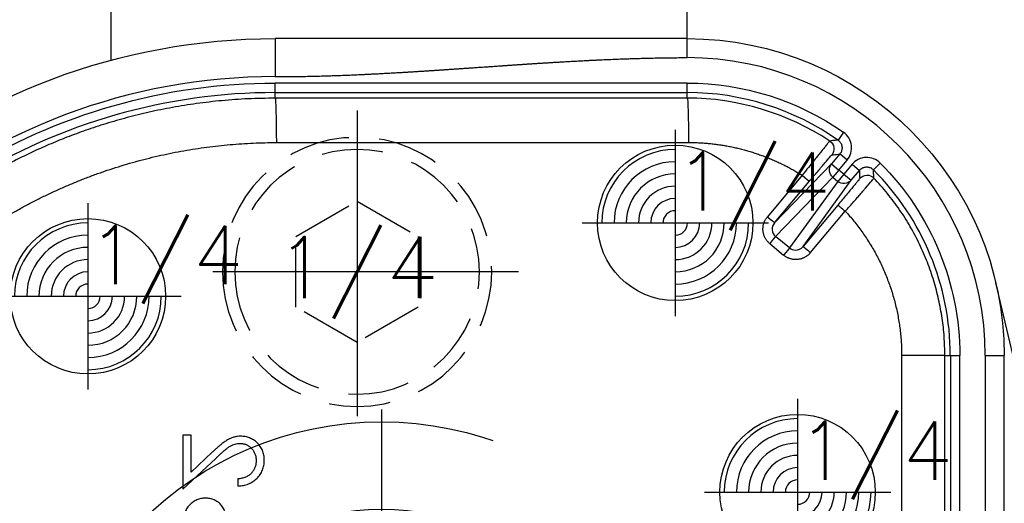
# Model space of a CAD drawing. Extents: x 2651 to 7771, y -1163 to 1075.
# Tile 237 of 256: x 4218 to 4258, y 530 to 550. Entities that reach past the tile are written whole.
import ezdxf
from ezdxf.enums import TextEntityAlignment as Align

# ---------------------------------------------------------------- set-up
doc = ezdxf.new("R2010")
doc.units = 0
doc.header["$LTSCALE"] = 10
for name, pattern in [('CENTER', [2, 1.25, -0.25, 0.25, -0.25]), ('CNSCEN', [17, 15, -1, 0, -1]), ('CNSHID', [4, 3, -1]), ('HIDDEN', [0.375, 0.25, -0.125])]:
    doc.linetypes.add(name, pattern=pattern)
doc.layers.get('0').update_dxf_attribs({"linetype": 'CONTINUOUS'})
doc.layers.get('Defpoints').update_dxf_attribs({"linetype": 'CONTINUOUS'})
for name, color, linetype in [('1', 7, 'CONTINUOUS'), ('9', 3, 'CONTINUOUS'), ('CEN', 1, 'CENTER'), ('COOL', 150, 'HIDDEN'), ('DIM', 3, 'CONTINUOUS'), ('HIDDEN', 6, 'HIDDEN'), ('PIN', 3, 'CONTINUOUS'), ('TEXT', 4, 'CONTINUOUS'), ('WL1-HL', 4, 'CNSHID'), ('WOR1-CL', 1, 'CNSCEN'), ('WOR1-DL', 7, 'CONTINUOUS')]:
    doc.layers.add(name, color=color, linetype=linetype)
doc.styles.add('china', font='txt')
doc.styles.get("Standard").update_dxf_attribs({"font": 'romans.shx'})
doc.dimstyles.new('MM& INCH5', dxfattribs={"dimtxt": 5, "dimasz": 2.5, "dimexe": 1, "dimexo": 0.5, "dimtad": 0, "dimrnd": 1.38778e-17, "dimzin": 9, "dimdsep": 46, "dimtxsty": 'Standard', "dimblk": 'CLOSED', "dimcen": 0, "dimclrd": 3, "dimclre": 3, "dimclrt": 3, "dimazin": 2, "dimtfac": 0.75, "dimtofl": 0, "dimtmove": 0, "dimatfit": 3, "dimfxl": 0, "dimtolj": 1, "dimarcsym": 0})

# ---------------------------------------------------------------- blocks, each defined once
blk = doc.blocks.new('DSD')
at = {"layer": '1', "color": 7, "linetype": 'Continuous'}
for p, q in [((451.7, 500.646), (459.524, 467.445)), ((459.179, 497.134), (459.179, 470.416)), ((490.498, 475.457), (490.498, 475.747)), ((492.74, 475.872), (491.4, 474.616)), ((492.74, 473.672), (492.74, 475.872)), ((491.543, 474.368), (492.408, 475.179)), ((492.408, 475.179), (492.408, 473.672)), ((492.408, 473.672), (492.74, 473.672))]:
    blk.add_line(p, q, dxfattribs=at)
at = {"layer": '1', "color": 110, "linetype": 'Continuous'}
blk.add_line((459.956, 470.416), (459.956, 497.134), dxfattribs=at)
at = {"layer": '1', "color": 252, "linetype": 'Continuous'}
for p, q in [((459.956, 470.416), (459.956, 497.134)), ((460.995, 482.542), (460.995, 470.416)), ((461.384, 470.416), (461.384, 482.542)), ((461.608, 482.319), (461.608, 470.416)), ((463.374, 470.416), (463.374, 482.306)), ((459.956, 470.416), (459.179, 470.416)), ((461.384, 470.416), (460.995, 470.416)), ((461.608, 470.416), (461.384, 470.416)), ((461.608, 470.416), (463.374, 470.416)), ((467.404, 465.96), (465.442, 463.254)), ((467.096, 466.21), (465.676, 464.517)), ((465.984, 464.267), (467.404, 465.96)), ((465.987, 463.3), (467.958, 466.018)), ((467.958, 466.018), (468.527, 465.543)), ((468.765, 465.838), (468.196, 466.313)), ((468.527, 465.543), (466.191, 463.129)), ((466.241, 462.583), (468.569, 464.99)), ((468.569, 464.99), (467.15, 463.299)), ((467.438, 463.049), (468.857, 464.74)), ((465.442, 463.254), (465.1, 462.846)), ((465.739, 463.004), (465.442, 463.254)), ((465.739, 463.004), (465.987, 463.3)), ((465.943, 462.833), (466.191, 463.129)), ((466.191, 463.129), (465.987, 463.3)), ((464.527, 462.821), (464.252, 462.547)), ((465.397, 462.596), (465.1, 462.846)), ((465.397, 462.596), (465.739, 463.004)), ((465.943, 462.833), (465.601, 462.426)), ((465.739, 463.004), (465.943, 462.833)), ((466.241, 462.583), (465.943, 462.833)), ((465.601, 462.426), (465.899, 462.176)), ((465.899, 462.176), (466.241, 462.583)), ((465.751, 461.289), (465.974, 461.607)), ((488.925, 461.711), (472.085, 461.707)), ((472.133, 459.893), (488.973, 459.897)), ((472.133, 459.893), (472.133, 459.668)), ((488.973, 459.897), (488.973, 459.668)), ((488.973, 459.668), (472.133, 459.668)), ((472.133, 459.668), (472.133, 459.279)), ((488.973, 459.668), (488.973, 459.279)), ((472.133, 459.279), (488.973, 459.279)), ((488.973, 457.462), (488.973, 459.017)), ((472.133, 458.24), (472.133, 457.462))]:
    blk.add_line(p, q, dxfattribs=at)
at = {"layer": '1', "color": 110, "linetype": 'Continuous'}
for centre, radius, start, end in [((488.973, 483.37), 24.354, 270, 351.2121), ((472.133, 470.416), 12.177, 180, 270)]:
    blk.add_arc(centre, radius, start, end, dxfattribs=at)
at = {"layer": '1', "color": 252, "linetype": 'Continuous'}
for centre, radius, start, end in [((488.973, 483.37), 24.354, 270, 351.2121), ((472.133, 470.416), 12.177, 180, 270), ((472.133, 470.416), 10.748, 180, 224.96), ((488.973, 483.37), 23.702, 270, 301.8934), ((472.133, 470.416), 10.748, 235.04, 270)]:
    blk.add_arc(centre, radius, start, end, dxfattribs=at)
at = {"layer": '1', "color": 7, "linetype": 'Continuous', "extrusion": (0, 0, -1)}
for centre, radius, start, end in [((-488.973, 483.37), 25.908, 188.7879, 270), ((-472.133, 470.416), 12.954, 270, 0)]:
    blk.add_arc(centre, radius, start, end, dxfattribs=at)
at = {"layer": '1', "color": 252, "linetype": 'Continuous', "extrusion": (0, 0, -1)}
for centre, radius, start, end in [((-472.133, 470.416), 11.137, 315.04, 0), ((-488.973, 483.37), 24.091, 238.1066, 270), ((-472.133, 470.416), 11.137, 270, 304.96)]:
    blk.add_arc(centre, radius, start, end, dxfattribs=at)
for centre, major_axis, ratio, start_param, end_param in [((467.106, 466.21), (-0.298, 0.25), 0.016827, 3.150321, 4.732446), ((468.206, 466.313), (0.249, 0.298), 0.020097, 3.263954, 4.695612), ((468.775, 465.838), (0.249, 0.298), 0.020097, 3.263954, 4.695612), ((468.867, 464.74), (0.298, -0.25), 0.016833, 1.590848, 3.132865), ((465.686, 464.517), (-0.298, 0.25), 0.016827, 3.150321, 4.732446), ((464.789, 463.43), (-0.388, -0.012), 0.999914, 3.870966, 5.553812), ((465.739, 463.004), (0.315, -0.228), 0.992489, 3.212987, 4.782718), ((465.943, 462.833), (0.279, -0.27), 0.992489, 4.64206, 6.211791), ((467.448, 463.049), (-0.298, 0.25), 0.016833, 4.732441, 6.274457), ((466.528, 461.972), (-0.056, 0.385), 0.999914, 3.870947, 5.55383), ((472.133, 461.707), (0, -1.814), 0.026177, 0.00873, 1.570802), ((488.973, 461.711), (0, -1.814), 0.026177, 0.00873, 1.570802)]:
    blk.add_ellipse(centre, major_axis=major_axis, ratio=ratio, start_param=start_param, end_param=end_param, dxfattribs=at)
at = {"layer": '1', "color": 7, "linetype": 'Continuous'}
for points, knots in [([(491.821, 476.246), (491.852, 476.247), (491.915, 476.248), (492.006, 476.262), (492.093, 476.284), (492.177, 476.314), (492.257, 476.354), (492.334, 476.403), (492.406, 476.461), (492.475, 476.526), (492.537, 476.599), (492.592, 476.678), (492.637, 476.764), (492.675, 476.855), (492.704, 476.953), (492.725, 477.057), (492.738, 477.166), (492.739, 477.241), (492.74, 477.28)], [0, 0, 0, 0, 0.06116, 0.120335, 0.17818, 0.235235, 0.292683, 0.351186, 0.410457, 0.47172, 0.533761, 0.595739, 0.657888, 0.721295, 0.786823, 0.854686, 0.925478, 1, 1, 1, 1]), ([(490.993, 476.869), (491.007, 476.832), (491.034, 476.762), (491.082, 476.665), (491.134, 476.582), (491.191, 476.511), (491.252, 476.451), (491.318, 476.398), (491.391, 476.353), (491.469, 476.314), (491.552, 476.284), (491.638, 476.261), (491.728, 476.248), (491.79, 476.247), (491.821, 476.246)], [0, 0, 0, 0, 0.106057, 0.202914, 0.2903, 0.370223, 0.446384, 0.521397, 0.598291, 0.676142, 0.755529, 0.834887, 0.916646, 1, 1, 1, 1]), ([(490.498, 475.747), (490.459, 475.746), (490.384, 475.742), (490.273, 475.724), (490.168, 475.7), (490.068, 475.664), (489.973, 475.621), (489.883, 475.568), (489.799, 475.506), (489.721, 475.435), (489.65, 475.359), (489.588, 475.276), (489.536, 475.189), (489.492, 475.099), (489.46, 475.003), (489.435, 474.903), (489.421, 474.799), (489.419, 474.728), (489.418, 474.691)], [0, 0, 0, 0, 0.068791, 0.135103, 0.198979, 0.261904, 0.323495, 0.385195, 0.446969, 0.509765, 0.572251, 0.633405, 0.693251, 0.752583, 0.812579, 0.873275, 0.93555, 1, 1, 1, 1]), ([(489.751, 474.706), (489.751, 474.732), (489.753, 474.781), (489.762, 474.854), (489.777, 474.924), (489.799, 474.99), (489.826, 475.054), (489.86, 475.114), (489.9, 475.17), (489.946, 475.223), (489.998, 475.272), (490.055, 475.315), (490.116, 475.353), (490.183, 475.386), (490.255, 475.412), (490.331, 475.433), (490.413, 475.449), (490.469, 475.454), (490.498, 475.457)], [0, 0, 0, 0, 0.064439, 0.126547, 0.186887, 0.245878, 0.304041, 0.362191, 0.420976, 0.48066, 0.5406, 0.600689, 0.661936, 0.724443, 0.789038, 0.856314, 0.926352, 1, 1, 1, 1]), ([(489.418, 474.691), (489.419, 474.656), (489.421, 474.586), (489.435, 474.484), (489.457, 474.387), (489.488, 474.295), (489.529, 474.209), (489.579, 474.128), (489.636, 474.052), (489.704, 473.983), (489.777, 473.919), (489.854, 473.865), (489.934, 473.818), (490.017, 473.779), (490.103, 473.75), (490.193, 473.728), (490.286, 473.716), (490.349, 473.714), (490.381, 473.713)], [0, 0, 0, 0, 0.069475, 0.136517, 0.200789, 0.26383, 0.325735, 0.387291, 0.449509, 0.512968, 0.576275, 0.63758, 0.697903, 0.757172, 0.816599, 0.876653, 0.93729, 1, 1, 1, 1]), ([(490.407, 474.004), (490.385, 474.004), (490.341, 474.005), (490.278, 474.016), (490.216, 474.031), (490.156, 474.053), (490.1, 474.083), (490.045, 474.118), (489.993, 474.159), (489.944, 474.207), (489.899, 474.259), (489.859, 474.314), (489.825, 474.372), (489.798, 474.434), (489.777, 474.498), (489.762, 474.565), (489.752, 474.634), (489.751, 474.682), (489.751, 474.706)], [0, 0, 0, 0, 0.061965, 0.122122, 0.180988, 0.239933, 0.299906, 0.359989, 0.421776, 0.486576, 0.551535, 0.615018, 0.677259, 0.73973, 0.80305, 0.866495, 0.931973, 1, 1, 1, 1]), ([(490.381, 473.713), (490.426, 473.715), (490.516, 473.718), (490.647, 473.744), (490.774, 473.786), (490.877, 473.836), (490.959, 473.886), (491.027, 473.932), (491.101, 473.985), (491.179, 474.046), (491.263, 474.115), (491.352, 474.192), (491.446, 474.277), (491.51, 474.337), (491.543, 474.368)], [0, 0, 0, 0, 0.098702, 0.195672, 0.292422, 0.391343, 0.444462, 0.504229, 0.570352, 0.642546, 0.722288, 0.807921, 0.90047, 1, 1, 1, 1]), ([(491.4, 474.616), (491.368, 474.586), (491.306, 474.527), (491.217, 474.444), (491.134, 474.369), (491.057, 474.302), (490.987, 474.245), (490.923, 474.194), (490.865, 474.154), (490.798, 474.11), (490.716, 474.067), (490.615, 474.03), (490.512, 474.008), (490.442, 474.005), (490.407, 474.004)], [0, 0, 0, 0, 0.110803, 0.212829, 0.306101, 0.390647, 0.466924, 0.534481, 0.593587, 0.644557, 0.7362, 0.825024, 0.911986, 1, 1, 1, 1])]:
    blk.add_open_spline(points, degree=3, knots=knots, dxfattribs=at)
at = {"layer": '1', "color": 252, "linetype": 'Continuous'}
for points, knots in [([(461.608, 470.416), (461.613, 470.162), (461.624, 469.65), (461.711, 468.882), (461.852, 468.115), (462.053, 467.352), (462.314, 466.599), (462.634, 465.86), (463.013, 465.141), (463.453, 464.447), (463.947, 463.78), (464.32, 463.368), (464.508, 463.162)], [0, 0, 0, 0, 0.095412, 0.191843, 0.289293, 0.387763, 0.487253, 0.587763, 0.689292, 0.791841, 0.895411, 1, 1, 1, 1]), ([(468.569, 464.99), (468.637, 465.07), (468.671, 465.176), (468.655, 465.38), (468.605, 465.478), (468.527, 465.543)], [0, 0, 0, 0, 0.5, 0.5, 1, 1, 1, 1]), ([(465.676, 464.517), (465.615, 464.449), (465.496, 464.314), (465.327, 464.123), (465.175, 463.95), (465.045, 463.8), (464.937, 463.674), (464.765, 463.473), (464.558, 463.234), (464.525, 463.186), (464.508, 463.162)], [0, 0, 0, 0, 0.098273, 0.192699, 0.281493, 0.363195, 0.43672, 0.501355, 0.746562, 1, 1, 1, 1]), ([(465.087, 463.179), (465.087, 463.184), (465.11, 463.212), (465.178, 463.296), (465.205, 463.33), (465.27, 463.409), (465.308, 463.455), (465.431, 463.605), (465.531, 463.726), (465.747, 463.984), (465.864, 464.125), (465.984, 464.267)], [0, 0, 0, 0, 0.25, 0.25, 0.375, 0.375, 0.5, 0.5, 0.75, 0.75, 1, 1, 1, 1]), ([(464.508, 463.163), (464.508, 463.158), (464.508, 463.154), (464.509, 463.138), (464.51, 463.124), (464.513, 463.055), (464.516, 463), (464.521, 462.928), (464.522, 462.912), (464.524, 462.87), (464.525, 462.846), (464.527, 462.821)], [0, 0, 0, 0, 0.03027, 0.03027, 0.151349, 0.151349, 0.635664, 0.635664, 0.782653, 0.782653, 1, 1, 1, 1]), ([(465.1, 462.846), (465.096, 462.935), (465.092, 463.025), (465.089, 463.137), (465.088, 463.158), (465.087, 463.18)], [0, 0, 0, 0, 0.806966, 0.806966, 1, 1, 1, 1]), ([(467.15, 463.299), (467.03, 463.156), (466.913, 463.017), (466.748, 462.822), (466.696, 462.76), (466.597, 462.643), (466.549, 462.588), (466.422, 462.439), (466.353, 462.359), (466.259, 462.251), (466.234, 462.222), (466.229, 462.221)], [0, 0, 0, 0, 0.25, 0.25, 0.375, 0.375, 0.5, 0.5, 0.75, 0.75, 1, 1, 1, 1]), ([(488.973, 459.897), (489.342, 459.902), (490.07, 459.912), (491.14, 459.991), (492.172, 460.109), (493.162, 460.268), (494.111, 460.461), (495.016, 460.684), (495.879, 460.932), (496.698, 461.201), (497.474, 461.488), (498.207, 461.787), (498.897, 462.097), (499.546, 462.412), (500.154, 462.731), (500.722, 463.048), (501.084, 463.267), (501.259, 463.373)], [0, 0, 0, 0, 0.085719, 0.168715, 0.24899, 0.326543, 0.401375, 0.473484, 0.542872, 0.609539, 0.673484, 0.734707, 0.793208, 0.848989, 0.902047, 0.952384, 1, 1, 1, 1]), ([(465.1, 462.846), (465.071, 462.818), (465.01, 462.758), (464.886, 462.709), (464.751, 462.703), (464.623, 462.741), (464.558, 462.795), (464.527, 462.821)], [0, 0, 0, 0, 0.188754, 0.394177, 0.605822, 0.811245, 1, 1, 1, 1]), ([(466.313, 461.648), (466.316, 461.651), (466.323, 461.658), (466.365, 461.709), (466.433, 461.792), (466.527, 461.909), (466.683, 462.103), (466.973, 462.462), (467.264, 462.83), (467.438, 463.049)], [0, 0, 0, 0, 0.094956, 0.193629, 0.295034, 0.397999, 0.501243, 0.703195, 1, 1, 1, 1]), ([(464.252, 462.547), (464.329, 462.47), (464.42, 462.411), (464.62, 462.333), (464.729, 462.315), (464.942, 462.324), (465.049, 462.351), (465.241, 462.446), (465.328, 462.513), (465.397, 462.596)], [0, 0, 0, 0, 0.25, 0.25, 0.5, 0.5, 0.75, 0.75, 1, 1, 1, 1]), ([(465.601, 462.426), (465.531, 462.342), (465.48, 462.246), (465.42, 462.04), (465.412, 461.93), (465.44, 461.718), (465.476, 461.614), (465.587, 461.431), (465.662, 461.351), (465.751, 461.289)], [0, 0, 0, 0, 0.25, 0.25, 0.5, 0.5, 0.75, 0.75, 1, 1, 1, 1]), ([(465.974, 461.607), (465.943, 461.634), (465.878, 461.689), (465.818, 461.808), (465.801, 461.942), (465.827, 462.073), (465.875, 462.142), (465.899, 462.176)], [0, 0, 0, 0, 0.188755, 0.394179, 0.605823, 0.811246, 1, 1, 1, 1]), ([(466.23, 462.222), (466.142, 462.209), (466.055, 462.197), (465.945, 462.182), (465.922, 462.179), (465.899, 462.176)], [0, 0, 0, 0, 0.788285, 0.788285, 1, 1, 1, 1]), ([(465.972, 461.607), (465.977, 461.608), (465.982, 461.608), (465.997, 461.61), (466.011, 461.612), (466.079, 461.62), (466.134, 461.626), (466.23, 461.638), (466.271, 461.643), (466.313, 461.648)], [0, 0, 0, 0, 0.030224, 0.030224, 0.151118, 0.151118, 0.634697, 0.634697, 1, 1, 1, 1])]:
    blk.add_open_spline(points, degree=3, knots=knots, dxfattribs=at)
at = {"layer": '1', "color": 7, "linetype": 'Continuous'}
for points, weights in [([(465.676, 464.517), (464.178, 466.144), (463.374, 468.205), (463.374, 470.416)], [1, 0.954385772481, 0.954385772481, 1]), ([(499.831, 464.659), (496.501, 462.718), (492.78, 461.712), (488.925, 461.711)], [1, 0.976931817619, 0.976931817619, 1]), ([(472.085, 461.707), (470.429, 461.707), (468.838, 462.166), (467.438, 463.049)], [1, 0.973777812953, 0.973777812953, 1])]:
    blk.add_rational_spline(points, weights, degree=3, dxfattribs=at)
at = {"layer": '1', "color": 252, "linetype": 'Continuous'}
for points in [[(467.096, 466.21), (467.391, 466.562), (467.846, 466.605), (468.196, 466.313)], [(468.765, 465.838), (469.114, 465.547), (469.152, 465.092), (468.857, 464.74)]]:
    blk.add_rational_spline(points, [1, 0.80498879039, 0.80498879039, 1], degree=3, dxfattribs=at)
for points in [[(467.708, 466.106), (467.593, 466.105), (467.479, 466.05), (467.404, 465.96)], [(467.958, 466.018), (467.889, 466.075), (467.799, 466.107), (467.708, 466.106)], [(466.313, 461.648), (468.026, 460.512), (470.077, 459.893), (472.133, 459.893)], [(488.973, 459.017), (483.359, 459.017), (477.746, 458.24), (472.133, 458.24)]]:
    blk.add_open_spline(points, degree=3, dxfattribs=at)
at = {"layer": '1', "color": 110, "linetype": 'Continuous'}
blk.add_open_spline([(488.973, 459.017), (487.97, 459.017), (486.868, 458.984), (485.886, 458.954), (484.763, 458.895), (483.828, 458.847), (482.658, 458.771), (482.19, 458.741), (481.605, 458.701), (481.255, 458.677), (480.553, 458.628), (479.851, 458.58), (479.5, 458.556), (478.916, 458.516), (478.448, 458.486), (477.279, 458.41), (476.343, 458.361), (475.22, 458.303), (474.238, 458.273), (473.136, 458.24), (472.133, 458.24)], degree=2, knots=[0, 0, 0, 0.125, 0.125, 0.25, 0.25, 0.375, 0.375, 0.4375, 0.4375, 0.5, 0.5, 0.5625, 0.5625, 0.625, 0.625, 0.75, 0.75, 0.875, 0.875, 1, 1, 1], dxfattribs=at)
at = {"layer": '1', "color": 7, "linetype": 'Continuous'}
blk.add_open_spline([(472.133, 457.462), (477.746, 457.462), (483.359, 457.462), (488.973, 457.462)], degree=3, dxfattribs=at)
blk = doc.blocks.new('*U10', base_point=(1624.618, 1808.955))
for p, q in [((1624.618, 1811.842), (1622.118, 1810.399)), ((1627.118, 1810.398), (1624.618, 1811.842)), ((1622.118, 1810.399), (1622.118, 1807.512)), ((1627.118, 1807.511), (1627.118, 1810.398)), ((1622.118, 1807.512), (1624.618, 1806.068)), ((1624.618, 1806.068), (1627.118, 1807.511))]:
    blk.add_line(p, q)
for radius in [5.5, 5]:
    blk.add_circle((1624.618, 1808.955), radius)
at = {"layer": 'CEN'}
for p, q in [((1624.618, 1815.555), (1624.618, 1802.355)), ((1618.018, 1808.955), (1631.218, 1808.955))]:
    blk.add_line(p, q, dxfattribs=at)
blk = doc.blocks.new('*D116')
at = {"layer": 'Defpoints', "color": 0}
for p in [(4278.684, 927.642), (4278.684, 906.842), (4171.684, 387.642)]:
    blk.add_point(p, dxfattribs=at)
at = {"layer": 'DIM', "color": 3, "lineweight": -2}
blk.add_line((4278.684, 907.342), (4278.684, 927.642), dxfattribs=at)
at = {"layer": 'DIM', "color": 3, "insert": (4278.684, 950.648), "char_height": 5, "attachment_point": 5, "rotation": 90}
blk.add_mtext('\\A1;107 [4.213]', dxfattribs=at)
blk = doc.blocks.new('_Closed')
at = {"color": 0, "linetype": 'ByBlock', "lineweight": -2}
for p, q in [((-1, 0.167), (0, 0)), ((-1, 0.167), (-1, -0.167)), ((0, 0), (-1, -0.167)), ((0, 0), (-1, 0))]:
    blk.add_line(p, q, dxfattribs=at)
blk = doc.blocks.new('*D117')
at = {"layer": 'Defpoints', "color": 0}
for p in [(4291.684, 927.642), (4291.684, 912.642), (4171.684, 387.642)]:
    blk.add_point(p, dxfattribs=at)
at = {"layer": 'DIM', "color": 3, "lineweight": -2}
blk.add_line((4291.684, 913.142), (4291.684, 927.642), dxfattribs=at)
at = {"layer": 'DIM', "color": 3, "insert": (4291.684, 950.648), "char_height": 5, "attachment_point": 5, "rotation": 90}
blk.add_mtext('\\A1;120 [4.724]', dxfattribs=at)
blk = doc.blocks.new('*D118')
at = {"layer": 'Defpoints', "color": 0}
for p in [(4368.684, 927.642), (4368.684, 892.822), (4171.684, 387.642)]:
    blk.add_point(p, dxfattribs=at)
at = {"layer": 'DIM', "color": 3, "lineweight": -2}
blk.add_line((4368.684, 893.322), (4368.684, 927.642), dxfattribs=at)
at = {"layer": 'DIM', "color": 3, "insert": (4368.684, 950.648), "char_height": 5, "attachment_point": 5, "rotation": 90}
blk.add_mtext('\\A1;197 [7.756]', dxfattribs=at)
blk = doc.blocks.new('*D119')
at = {"layer": 'Defpoints', "color": 0}
for p in [(4376.684, 927.642), (4371.684, 807.17), (4171.684, 387.642)]:
    blk.add_point(p, dxfattribs=at)
at = {"layer": 'DIM', "color": 3, "lineweight": -2}
for p, q in [((4376.684, 922.642), (4376.684, 927.642)), ((4371.684, 917.642), (4376.684, 922.642)), ((4371.684, 807.67), (4371.684, 917.642))]:
    blk.add_line(p, q, dxfattribs=at)
at = {"layer": 'DIM', "color": 3, "insert": (4376.684, 951.005), "char_height": 5, "attachment_point": 5, "rotation": 90}
blk.add_mtext('\\A1;200 [7.874]', dxfattribs=at)
blk = doc.blocks.new('*D120')
at = {"layer": 'Defpoints', "color": 0}
for p in [(4411.684, 927.642), (4411.684, 912.642), (4171.684, 387.642)]:
    blk.add_point(p, dxfattribs=at)
at = {"layer": 'DIM', "color": 3, "lineweight": -2}
blk.add_line((4411.684, 913.142), (4411.684, 927.642), dxfattribs=at)
at = {"layer": 'DIM', "color": 3, "insert": (4411.684, 951.005), "char_height": 5, "attachment_point": 5, "rotation": 90}
blk.add_mtext('\\A1;240 [9.449]', dxfattribs=at)
blk = doc.blocks.new('*D121')
at = {"layer": 'Defpoints', "color": 0}
for p in [(4446.684, 927.642), (4446.684, 910.642), (4171.684, 387.642)]:
    blk.add_point(p, dxfattribs=at)
at = {"layer": 'DIM', "color": 3, "lineweight": -2}
blk.add_line((4446.684, 911.142), (4446.684, 927.642), dxfattribs=at)
at = {"layer": 'DIM', "color": 3, "insert": (4446.684, 953.386), "char_height": 5, "attachment_point": 5, "rotation": 90}
blk.add_mtext('\\A1;275 [10.827]', dxfattribs=at)
blk = doc.blocks.new('*D158')
at = {"layer": 'Defpoints', "color": 0}
for p in [(4247.884, 927.642), (4247.884, 766.102), (4171.684, 387.642)]:
    blk.add_point(p, dxfattribs=at)
at = {"layer": 'DIM', "color": 3, "lineweight": -2}
blk.add_line((4247.884, 766.602), (4247.884, 927.642), dxfattribs=at)
at = {"layer": 'DIM', "color": 3, "insert": (4247.884, 943.862), "char_height": 5, "attachment_point": 5, "rotation": 90}
blk.add_mtext('\\A1;76.2 [3]', dxfattribs=at)
blk = doc.blocks.new('*D159')
at = {"layer": 'Defpoints', "color": 0}
for p in [(4239.884, 927.642), (4246.684, 860.062), (4171.684, 387.642)]:
    blk.add_point(p, dxfattribs=at)
at = {"layer": 'DIM', "color": 3, "lineweight": -2}
for p, q in [((4239.884, 922.642), (4239.884, 927.642)), ((4246.684, 917.642), (4239.884, 922.642)), ((4246.684, 860.562), (4246.684, 917.642))]:
    blk.add_line(p, q, dxfattribs=at)
at = {"layer": 'DIM', "color": 3, "insert": (4239.884, 948.624), "char_height": 5, "attachment_point": 5, "rotation": 90}
blk.add_mtext('\\A1;75 [2.953]', dxfattribs=at)
blk = doc.blocks.new('*D160')
at = {"layer": 'Defpoints', "color": 0}
for p in [(4381.212, 797.642), (4473.321, 797.642), (4171.684, 387.642)]:
    blk.add_point(p, dxfattribs=at)
at = {"layer": 'DIM', "color": 3, "lineweight": -2}
blk.add_line((4381.712, 797.642), (4473.321, 797.642), dxfattribs=at)
at = {"layer": 'DIM', "color": 3, "insert": (4499.065, 797.642), "char_height": 5, "attachment_point": 5}
blk.add_mtext('\\A1;410 [16.142]', dxfattribs=at)
blk = doc.blocks.new('*D161')
at = {"layer": 'Defpoints', "color": 0}
for p in [(4274.104, 832.642), (4473.321, 832.642), (4171.684, 387.642)]:
    blk.add_point(p, dxfattribs=at)
at = {"layer": 'DIM', "color": 3, "lineweight": -2}
blk.add_line((4274.604, 832.642), (4473.321, 832.642), dxfattribs=at)
at = {"layer": 'DIM', "color": 3, "insert": (4496.684, 832.642), "char_height": 5, "attachment_point": 5}
blk.add_mtext('\\A1;445 [17.52]', dxfattribs=at)
blk = doc.blocks.new('*D162')
at = {"layer": 'Defpoints', "color": 0}
for p in [(4271.924, 879.642), (4485.526, 879.642), (4171.684, 387.642)]:
    blk.add_point(p, dxfattribs=at)
at = {"layer": 'DIM', "color": 3, "lineweight": -2}
blk.add_line((4272.424, 879.642), (4485.526, 879.642), dxfattribs=at)
at = {"layer": 'DIM', "color": 3, "insert": (4508.889, 879.642), "char_height": 5, "attachment_point": 5}
blk.add_mtext('\\A1;492 [19.37]', dxfattribs=at)
blk = doc.blocks.new('*D163')
at = {"layer": 'Defpoints', "color": 0}
for p in [(4285.884, 899.642), (4485.526, 899.642), (4171.684, 387.642)]:
    blk.add_point(p, dxfattribs=at)
at = {"layer": 'DIM', "color": 3, "lineweight": -2}
blk.add_line((4286.384, 899.642), (4485.526, 899.642), dxfattribs=at)
at = {"layer": 'DIM', "color": 3, "insert": (4511.27, 899.642), "char_height": 5, "attachment_point": 5}
blk.add_mtext('\\A1;512 [20.157]', dxfattribs=at)
blk = doc.blocks.new('*D164')
at = {"layer": 'Defpoints', "color": 0}
for p in [(4266.934, 743.242), (4473.321, 743.242), (4171.684, 387.642)]:
    blk.add_point(p, dxfattribs=at)
at = {"layer": 'DIM', "color": 3, "lineweight": -2}
blk.add_line((4267.434, 743.242), (4473.321, 743.242), dxfattribs=at)
at = {"layer": 'DIM', "color": 3, "insert": (4494.303, 743.242), "char_height": 5, "attachment_point": 5}
blk.add_mtext('\\A1;355.6 [14]', dxfattribs=at)
blk = doc.blocks.new('*D165')
at = {"layer": 'Defpoints', "color": 0}
for p in [(4446.684, 762.642), (4473.321, 762.642), (4171.684, 387.642)]:
    blk.add_point(p, dxfattribs=at)
at = {"layer": 'DIM', "color": 3, "lineweight": -2}
blk.add_line((4447.184, 762.642), (4473.321, 762.642), dxfattribs=at)
at = {"layer": 'DIM', "color": 3, "insert": (4499.065, 762.642), "char_height": 5, "attachment_point": 5}
blk.add_mtext('\\A1;375 [14.764]', dxfattribs=at)
blk = doc.blocks.new('*D166')
at = {"layer": 'Defpoints', "color": 0}
for p in [(4446.684, 719.642), (4473.321, 719.642), (4171.684, 387.642)]:
    blk.add_point(p, dxfattribs=at)
at = {"layer": 'DIM', "color": 3, "lineweight": -2}
blk.add_line((4447.184, 719.642), (4473.321, 719.642), dxfattribs=at)
at = {"layer": 'DIM', "color": 3, "insert": (4499.065, 719.642), "char_height": 5, "attachment_point": 5}
blk.add_mtext('\\A1;332 [13.071]', dxfattribs=at)
blk = doc.blocks.new('*D167')
at = {"layer": 'Defpoints', "color": 0}
for p in [(4445.644, 592.642), (4473.321, 592.642), (4171.684, 387.642)]:
    blk.add_point(p, dxfattribs=at)
at = {"layer": 'DIM', "color": 3, "lineweight": -2}
blk.add_line((4446.144, 592.642), (4473.321, 592.642), dxfattribs=at)
at = {"layer": 'DIM', "color": 3, "insert": (4496.684, 592.642), "char_height": 5, "attachment_point": 5}
blk.add_mtext('\\A1;205 [8.071]', dxfattribs=at)
blk = doc.blocks.new('*D168')
at = {"layer": 'Defpoints', "color": 0}
for p in [(4245.344, 590.842), (4473.321, 584.642), (4171.684, 387.642)]:
    blk.add_point(p, dxfattribs=at)
at = {"layer": 'DIM', "color": 3, "lineweight": -2}
for p, q in [((4245.844, 590.842), (4463.321, 590.842)), ((4463.321, 590.842), (4468.321, 584.642)), ((4468.321, 584.642), (4473.321, 584.642))]:
    blk.add_line(p, q, dxfattribs=at)
at = {"layer": 'DIM', "color": 3, "insert": (4491.922, 584.642), "char_height": 5, "attachment_point": 5}
blk.add_mtext('\\A1;203.2 [8]', dxfattribs=at)
blk = doc.blocks.new('*D169')
at = {"layer": 'Defpoints', "color": 0}
for p in [(4446.684, 612.642), (4473.321, 612.642), (4171.684, 387.642)]:
    blk.add_point(p, dxfattribs=at)
at = {"layer": 'DIM', "color": 3, "lineweight": -2}
blk.add_line((4447.184, 612.642), (4473.321, 612.642), dxfattribs=at)
at = {"layer": 'DIM', "color": 3, "insert": (4496.684, 612.642), "char_height": 5, "attachment_point": 5}
blk.add_mtext('\\A1;225 [8.858]', dxfattribs=at)
blk = doc.blocks.new('*D170')
at = {"layer": 'Defpoints', "color": 0}
for p in [(4446.684, 655.642), (4473.321, 655.642), (4171.684, 387.642)]:
    blk.add_point(p, dxfattribs=at)
at = {"layer": 'DIM', "color": 3, "lineweight": -2}
blk.add_line((4447.184, 655.642), (4473.321, 655.642), dxfattribs=at)
at = {"layer": 'DIM', "color": 3, "insert": (4499.065, 655.642), "char_height": 5, "attachment_point": 5}
blk.add_mtext('\\A1;268 [10.551]', dxfattribs=at)
blk = doc.blocks.new('*D171')
at = {"layer": 'Defpoints', "color": 0}
for p in [(4446.684, 562.642), (4473.321, 562.642), (4171.684, 387.642)]:
    blk.add_point(p, dxfattribs=at)
at = {"layer": 'DIM', "color": 3, "lineweight": -2}
blk.add_line((4447.184, 562.642), (4473.321, 562.642), dxfattribs=at)
at = {"layer": 'DIM', "color": 3, "insert": (4493.946, 562.642), "char_height": 5, "attachment_point": 5}
blk.add_mtext('\\A1;175 [6.89]', dxfattribs=at)
blk = doc.blocks.new('*D190')
at = {"layer": 'Defpoints', "color": 0}
for p in [(4401.864, 859.642), (4485.526, 859.642), (4171.684, 387.642)]:
    blk.add_point(p, dxfattribs=at)
at = {"layer": 'DIM', "color": 3, "lineweight": -2}
blk.add_line((4402.364, 859.642), (4485.526, 859.642), dxfattribs=at)
at = {"layer": 'DIM', "color": 3, "insert": (4511.27, 859.642), "char_height": 5, "attachment_point": 5}
blk.add_mtext('\\A1;472 [18.583]', dxfattribs=at)
blk = doc.blocks.new('*X8')
at = {"color": 0}
for p, q in [((745.423, 286.51), (747.026, 288.113)), ((769.614, 286.66), (771.046, 288.092)), ((769.624, 285.963), (771.743, 288.082)), ((745.479, 285.86), (747.676, 288.057)), ((745.698, 285.371), (748.165, 287.838)), ((769.819, 285.451), (772.255, 287.887)), ((746.025, 284.992), (748.544, 287.51)), ((770.129, 285.053), (772.653, 287.577)), ((746.455, 284.714), (748.822, 287.081)), ((770.539, 284.757), (772.949, 287.167)), ((747.01, 284.562), (748.974, 286.526)), ((771.067, 284.578), (773.128, 286.639)), ((747.817, 284.662), (748.874, 285.719)), ((771.802, 284.605), (773.101, 285.904))]:
    blk.add_line(p, q, dxfattribs=at)
blk = doc.blocks.new('117')
at = {"layer": 'WL1-HL'}
for centre, radius in [((254.95, 1693.104), 13.87), ((254.95, 1693.104), 10.3), ((242.865, 1693.104), 1.785), ((267.035, 1693.104), 1.785)]:
    blk.add_circle(centre, radius, dxfattribs=at)
at = {"layer": 'WOR1-CL'}
for p, q in [((254.95, 1707.474), (254.95, 1678.734)), ((269.32, 1693.104), (240.58, 1693.104))]:
    blk.add_line(p, q, dxfattribs=at)
at = {"layer": 'WL1-HL'}
blk.add_blockref('*X8', (-504.334, 1406.767), dxfattribs=at)
at = {"layer": '9', "style": 'china'}
blk.add_text('2-117', height=2, dxfattribs=at).set_placement((251.365, 1693.722))
at = {"layer": 'WOR1-DL', "style": 'china', "oblique": 20}
blk.add_text('ARRK', height=0.8, dxfattribs=at).set_placement((256.305, 1696.027))
blk = doc.blocks.new('A$C257357D5')
at = {"layer": 'COOL'}
blk.add_blockref('117', (-193.95, -1661.104), dxfattribs=at)
blk = doc.blocks.new('*U6', base_point=(965.4695, 1808.9548))
blk.add_circle((965.4695, 1808.9548), 0.5)
for radius, start, end in [(0.4724, 90, 180), (0.3937, 90, 180), (0.315, 90, 180), (0.2362, 90, 180), (0.1575, 90, 180), (0.0787, 90, 180), (0.0787, 270, 0), (0.1575, 270, 0), (0.2362, 270, 0), (0.315, 270, 0), (0.3937, 270, 0), (0.4724, 270, 0)]:
    blk.add_arc((965.4695, 1808.9548), radius, start, end)
at = {"layer": 'PIN'}
for p, q in [((965.4695, 1809.5548), (965.4695, 1808.3548)), ((964.8695, 1808.9548), (966.0695, 1808.9548))]:
    blk.add_line(p, q, dxfattribs=at)

msp = doc.modelspace()

# ---------------------------------------------------------------- linework, layer by layer
for p, q in [((4245.176, 549.174), (4245.176, 560.205)), ((4221.631, 548.291), (4221.631, 554.226))]:
    msp.add_line(p, q)

# ---------------------------------------------------------------- block references
at = {"layer": 'DIM', "rotation": 180}
msp.add_blockref('DSD', (4717.309, 1006.636), dxfattribs=at)
at = {"layer": 'DIM'}
msp.add_blockref('A$C257357D5', (4171.684, 487.642), dxfattribs=at)
at = {"layer": 'HIDDEN', "xscale": -1}
msp.add_blockref('*U10', (4231.684, 539.642), dxfattribs=at)
at = {"layer": 'PIN', "xscale": 6.35, "yscale": 6.35, "zscale": 6.35}
for p in [(4244.684, 541.642), (4220.684, 538.642), (4249.684, 530.642)]:
    msp.add_blockref('*U6', p, dxfattribs=at)

# ---------------------------------------------------------------- texts
at = {"layer": 'PIN', "color": 4}
for p in [(4244.684, 542.142), (4220.684, 539.142), (4249.684, 531.142)]:
    msp.add_text('1/4', height=2.3813, dxfattribs=at).set_placement(p)
at = {"layer": 'TEXT'}
msp.add_text('1/4', height=2.5, dxfattribs=at).set_placement((4231.684, 539.642), align=Align.MIDDLE)

# ---------------------------------------------------------------- dimensions: what is measured, and where the dimension line sits
at = {"layer": 'DIM'}
for feature_location, offset, dtype, picture, middle in [((4446.684, 910.642), (0, 17), 1, '*D121', (4446.684, 953.386)), ((4371.684, 807.17), (5, 120.472), 1, '*D119', (4376.684, 951.005)), ((4411.684, 912.642), (0, 15), 1, '*D120', (4411.684, 951.005)), ((4278.684, 906.842), (0, 20.8), 1, '*D116', (4278.684, 950.648)), ((4291.684, 912.642), (0, 15), 1, '*D117', (4291.684, 950.648)), ((4368.684, 892.822), (0, 34.82), 1, '*D118', (4368.684, 950.648)), ((4246.684, 860.062), (-6.8, 67.58), 1, '*D159', (4239.884, 948.624)), ((4247.884, 766.102), (0, 161.54), 1, '*D158', (4247.884, 943.862)), ((4285.884, 899.642), (199.642, 0), 0, '*D163', (4511.27, 899.642)), ((4271.924, 879.642), (213.602, 0), 0, '*D162', (4508.889, 879.642)), ((4401.864, 859.642), (83.662, 0), 0, '*D190', (4511.27, 859.642)), ((4274.104, 832.642), (199.217, 0), 0, '*D161', (4496.684, 832.642)), ((4381.212, 797.642), (92.109, 0), 0, '*D160', (4499.065, 797.642)), ((4446.684, 762.642), (26.637, 0), 0, '*D165', (4499.065, 762.642)), ((4266.934, 743.242), (206.387, 0), 0, '*D164', (4494.303, 743.242)), ((4446.684, 719.642), (26.637, 0), 0, '*D166', (4499.065, 719.642)), ((4446.684, 655.642), (26.637, 0), 0, '*D170', (4499.065, 655.642)), ((4446.684, 612.642), (26.637, 0), 0, '*D169', (4496.684, 612.642)), ((4445.644, 592.642), (27.677, 0), 0, '*D167', (4496.684, 592.642)), ((4245.344, 590.842), (227.977, -6.2), 0, '*D168', (4491.922, 584.642)), ((4446.684, 562.642), (26.637, 0), 0, '*D171', (4493.946, 562.642))]:
    dim = msp.add_ordinate_dim(feature_location=feature_location, offset=offset, dtype=dtype, origin=(4171.684, 387.642), dimstyle='MM& INCH5', dxfattribs=at)
    dim.commit()
    dim.dimension.update_dxf_attribs({"geometry": picture, "text_midpoint": middle})

doc.saveas('drawing.dxf')
